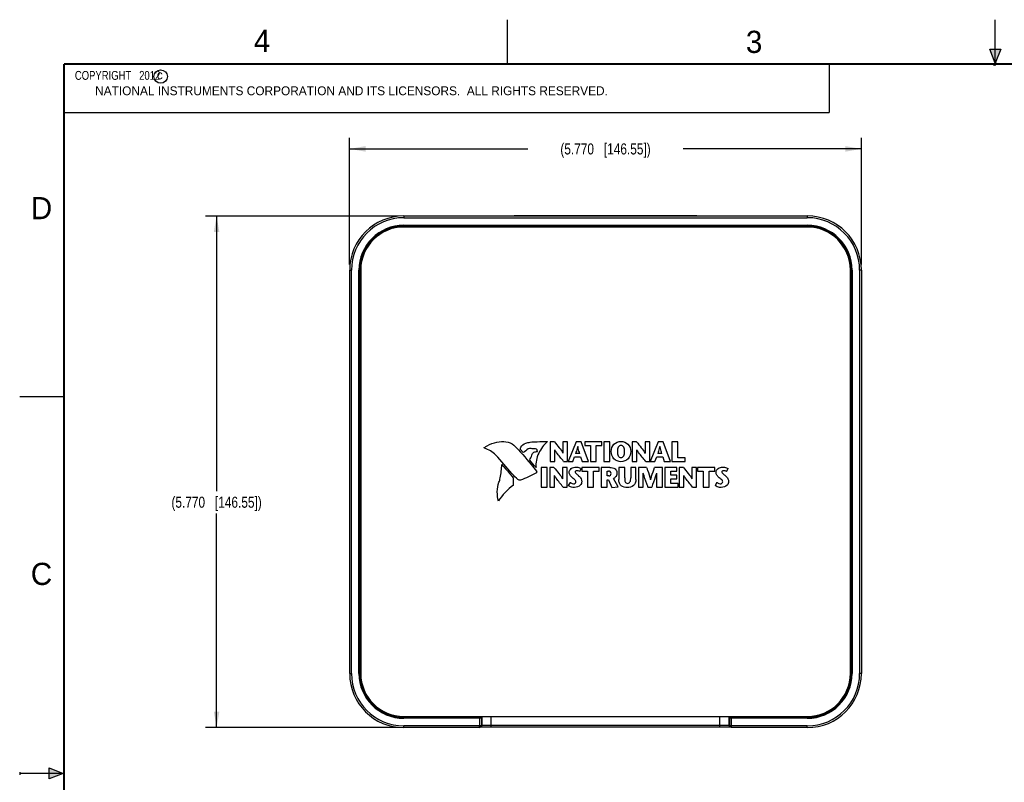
# Model space of a CAD drawing. Header units: inches. Extents: x 0 to 22, y 0 to 17.
# Tile 2 of 12: x 0 to 11.1, y 8.4 to 17. Entities that reach past the tile are written whole.
import ezdxf

# ---------------------------------------------------------------- set-up
doc = ezdxf.new("R2010")
doc.units = ezdxf.units.IN
doc.header["$LTSCALE"] = 1.21
doc.header["$MEASUREMENT"] = 0
doc.layers.get('0').update_dxf_attribs({"linetype": 'CONTINUOUS'})
doc.layers.add('DETAIL', color=7, linetype='CONTINUOUS')
doc.layers.add('DIMENSIONS', color=7, linetype='CONTINUOUS')
doc.styles.get("Standard").update_dxf_attribs({"font": 'txt', "width": 0.8})
doc.styles.add('TEXTSTYLE_2', font='txt')
doc.dimstyles.new('DIMSTYLE_1', dxfattribs={"dimtxt": 0.125, "dimasz": 0.18, "dimexe": 0.18, "dimexo": 0.0625, "dimgap": 0.09, "dimtad": 0, "dimtih": 1, "dimtoh": 1, "dimdec": 3, "dimzin": 4, "dimdsep": 46, "dimtxsty": 'STANDARD', "dimblk": '_FILLED', "dimblk1": '_FILLED', "dimblk2": '_FILLED', "dimcen": 0.09, "dimadec": 0, "dimazin": 0, "dimtp": 0.01, "dimtm": 0.01, "dimtfac": 1, "dimtdec": 3, "dimtofl": 0, "dimtmove": 0, "dimatfit": 3, "dimldrblk": '_FILLED', "dimfxl": 1, "dimtolj": 1, "dimtzin": 4, "dimarcsym": 0})

# ---------------------------------------------------------------- blocks, each defined once
blk = doc.blocks.new('_FILLED')
at = {"color": 0, "linetype": 'BYBLOCK'}
blk.add_solid([(0, 0), (-1, 0.174), (-1, -0.174)], dxfattribs=at)
blk = doc.blocks.new('*D0')
at = {"layer": 'DIMENSIONS', "color": 2, "linetype": 'CONTINUOUS'}
for p, q in [((4.268, 14.786), (2.095, 14.786)), ((2.22, 14.786), (2.22, 11.683)), ((2.22, 9.017), (2.22, 11.433)), ((4.268, 9.017), (2.095, 9.017))]:
    blk.add_line(p, q, dxfattribs=at)
at = {"layer": 'DIMENSIONS', "color": 2, "linetype": 'CONTINUOUS', "xscale": 0.18, "yscale": 0.18, "zscale": 0.18}
for p, rotation in [((2.22, 14.786), 90), ((2.22, 9.017), 270)]:
    blk.add_blockref('_FILLED', p, dxfattribs=dict(at, rotation=rotation))
at = {"layer": 'DIMENSIONS', "color": 2, "linetype": 'CONTINUOUS', "insert": (2.22, 11.621), "char_height": 0.125, "width": 1.625, "attachment_point": 2, "line_spacing_factor": 0.9}
blk.add_mtext('(5.770{\\Ftxt.shx;\\W1.000000;\\H0.125000; }[146.55])', dxfattribs=at)
blk = doc.blocks.new('*D1')
at = {"layer": 'DIMENSIONS', "color": 2, "linetype": 'CONTINUOUS'}
for p, q in [((3.72, 14.239), (3.72, 15.668)), ((9.49, 14.239), (9.49, 15.668)), ((3.72, 15.543), (5.73, 15.543)), ((9.49, 15.543), (7.48, 15.543))]:
    blk.add_line(p, q, dxfattribs=at)
at = {"layer": 'DIMENSIONS', "color": 2, "linetype": 'CONTINUOUS', "xscale": 0.18, "yscale": 0.18, "zscale": 0.18, "rotation": 180}
blk.add_blockref('_FILLED', (3.72, 15.543), dxfattribs=at)
at = {"layer": 'DIMENSIONS', "color": 2, "linetype": 'CONTINUOUS', "xscale": 0.18, "yscale": 0.18, "zscale": 0.18}
blk.add_blockref('_FILLED', (9.49, 15.543), dxfattribs=at)
at = {"layer": 'DIMENSIONS', "color": 2, "linetype": 'CONTINUOUS', "insert": (6.605, 15.605), "char_height": 0.125, "width": 1.625, "attachment_point": 2, "line_spacing_factor": 0.9}
blk.add_mtext('(5.770{\\Ftxt.shx;\\W1.000000;\\H0.125000; }[146.55])', dxfattribs=at)

msp = doc.modelspace()

# ---------------------------------------------------------------- hatches: boundary and pattern name
at = {"linetype": 'CONTINUOUS'}
for points in [[(11, 16.51), (10.9375, 16.6663), (11.0625, 16.6663)], [(0.3337, 8.5625), (0.49, 8.5), (0.3337, 8.4375)]]:
    msp.add_hatch(color=2, dxfattribs=at).paths.add_polyline_path(points)

# ---------------------------------------------------------------- linework, layer by layer
at = {"color": 2, "linetype": 'CONTINUOUS'}
for p, q in [((5.5, 16.5), (5.5, 17)), ((11, 16.485), (11, 17)), ((11, 16.51), (10.9375, 16.6663)), ((10.9375, 16.6663), (11.0625, 16.6663)), ((11.0625, 16.6663), (11, 16.51)), ((0.4999, 16.5), (9.1249, 16.5)), ((0.4999, 16.5), (0.4999, 15.9531)), ((9.1249, 16.5), (9.1249, 15.9531)), ((11.015, 16.515), (10.985, 16.485)), ((10.985, 16.485), (11, 16.515)), ((11, 16.485), (11.015, 16.515)), ((0.4999, 15.9531), (9.1249, 15.9531)), ((0, 12.75), (0.5, 12.75)), ((0.3337, 8.4375), (0.3337, 8.5625)), ((0.3337, 8.5625), (0.49, 8.5)), ((0, 8.515), (0, 8.485)), ((0.49, 8.5), (0, 8.5)), ((0.49, 8.5), (0.3337, 8.4375))]:
    msp.add_line(p, q, dxfattribs=at)
at = {"color": 7, "linetype": 'CONTINUOUS'}
for p, q in [((4.3303, 14.7865), (4.3303, 14.7667)), ((4.3303, 14.7865), (8.8803, 14.7865)), ((4.3303, 14.7667), (8.8803, 14.7667)), ((5.5795, 14.7925), (5.5763, 14.7865)), ((5.5795, 14.7925), (7.6311, 14.7925)), ((7.6311, 14.7925), (7.6343, 14.7865)), ((8.8803, 14.7865), (8.8803, 14.7667)), ((4.3303, 14.6706), (4.3303, 14.6815)), ((4.3303, 14.6815), (8.8803, 14.6815)), ((4.3303, 14.6765), (8.8803, 14.6765)), ((4.3303, 14.6756), (8.8803, 14.6756)), ((4.3303, 14.6706), (8.8803, 14.6706)), ((8.8803, 14.6616), (4.3303, 14.6616)), ((8.8803, 14.6706), (8.8803, 14.6815)), ((3.7204, 9.6266), (3.7204, 14.1766)), ((3.7204, 14.1766), (3.7402, 14.1766)), ((3.7402, 9.6266), (3.7402, 14.1766)), ((3.8253, 9.6266), (3.8253, 14.1766)), ((3.8362, 14.1766), (3.8253, 14.1766)), ((3.8303, 9.6266), (3.8303, 14.1766)), ((3.8312, 14.1712), (3.8312, 14.1766)), ((3.8362, 14.1712), (3.8312, 14.1712)), ((3.8315, 14.1441), (3.8312, 14.1712)), ((3.8449, 13.7784), (3.8315, 14.1441)), ((3.8362, 14.1712), (3.8362, 14.1766)), ((3.8453, 14.1712), (3.8362, 14.1712)), ((3.8365, 14.1486), (3.8362, 14.1712)), ((3.8453, 13.9102), (3.8365, 14.1486)), ((3.8453, 14.1486), (3.8365, 14.1486)), ((3.8453, 14.1766), (3.8453, 9.6266)), ((9.3653, 9.6266), (9.3653, 14.1766)), ((9.3793, 14.1712), (9.3653, 14.1712)), ((9.374, 14.1486), (9.3653, 14.1486)), ((9.374, 14.1486), (9.3653, 13.9102)), ((9.379, 14.1441), (9.3656, 13.7784)), ((9.3743, 14.1712), (9.374, 14.1486)), ((9.3743, 14.1766), (9.3852, 14.1766)), ((9.3743, 14.1766), (9.3743, 14.1712)), ((9.3793, 14.1712), (9.379, 14.1441)), ((9.3793, 14.1766), (9.3793, 14.1712)), ((9.3802, 14.1766), (9.3802, 9.6266)), ((9.3852, 14.1766), (9.3852, 9.6266)), ((9.4901, 14.1766), (9.4703, 14.1766)), ((9.4703, 14.1766), (9.4703, 9.6266)), ((9.4901, 14.1766), (9.4901, 9.6266)), ((3.8453, 13.78), (3.8449, 13.7784)), ((3.8449, 13.7265), (3.8449, 13.7784)), ((3.8453, 13.7784), (3.8449, 13.7784)), ((9.3653, 13.78), (9.3656, 13.7784)), ((9.3653, 13.7784), (9.3656, 13.7784)), ((9.3656, 13.7784), (9.3656, 13.7265)), ((3.8312, 13.703), (3.8314, 13.713)), ((3.8312, 9.6266), (3.8312, 13.703)), ((3.8312, 13.703), (3.8453, 13.703)), ((3.8314, 13.713), (3.8449, 13.7265)), ((3.8362, 13.703), (3.8364, 13.708)), ((3.8362, 9.6266), (3.8362, 13.703)), ((3.8364, 13.708), (3.8453, 13.7169)), ((3.8364, 13.708), (3.8453, 13.708)), ((3.8453, 13.7265), (3.8449, 13.7265)), ((9.3653, 13.7265), (9.3656, 13.7265)), ((9.3653, 13.7169), (9.3741, 13.708)), ((9.3653, 13.708), (9.3741, 13.708)), ((9.3653, 13.703), (9.3793, 13.703)), ((9.3656, 13.7265), (9.3791, 13.713)), ((9.3741, 13.708), (9.3743, 13.703)), ((9.3743, 13.703), (9.3743, 9.6266)), ((9.3791, 13.713), (9.3793, 13.703)), ((9.3793, 13.703), (9.3793, 9.6266)), ((5.9801, 12.2402), (5.9801, 12.0187)), ((6.0286, 12.2402), (5.9801, 12.2402)), ((6.1248, 12.2402), (6.1247, 12.1127)), ((6.1773, 12.2402), (6.1248, 12.2402)), ((6.1773, 12.0187), (6.1773, 12.2402)), ((6.2729, 12.2402), (6.1827, 12.0187)), ((6.3289, 12.2402), (6.2729, 12.2402)), ((6.4131, 12.0187), (6.3289, 12.2402)), ((6.3703, 12.2402), (6.3703, 12.1988)), ((6.565, 12.2402), (6.3703, 12.2402)), ((6.565, 12.1988), (6.565, 12.2402)), ((6.5865, 12.2402), (6.5865, 12.0187)), ((6.6533, 12.2402), (6.5865, 12.2402)), ((6.6533, 12.0187), (6.6533, 12.2402)), ((6.9058, 12.2402), (6.9058, 12.0187)), ((6.9542, 12.2402), (6.9058, 12.2402)), ((7.0504, 12.2402), (7.0503, 12.1127)), ((7.103, 12.2402), (7.0504, 12.2402)), ((7.103, 12.0187), (7.103, 12.2402)), ((7.1985, 12.2402), (7.1083, 12.0187)), ((7.2545, 12.2402), (7.1985, 12.2402)), ((7.3387, 12.0187), (7.2545, 12.2402)), ((7.4204, 12.2402), (7.3536, 12.2402)), ((7.3536, 12.2402), (7.3536, 12.0187)), ((7.4204, 12.0602), (7.4204, 12.2402)), ((5.6455, 12.1539), (5.6749, 12.119)), ((6.0327, 12.0187), (6.0328, 12.1491)), ((6.314, 12.1067), (6.2675, 12.1067)), ((6.2925, 12.1858), (6.2922, 12.187)), ((6.3703, 12.1988), (6.4343, 12.1988)), ((6.4343, 12.1988), (6.4343, 12.0187)), ((6.501, 12.0187), (6.501, 12.1988)), ((6.501, 12.1988), (6.565, 12.1988)), ((6.9584, 12.0187), (6.9584, 12.1491)), ((7.2397, 12.1067), (7.1932, 12.1067)), ((7.2181, 12.1858), (7.2179, 12.187)), ((5.9801, 12.0187), (6.0327, 12.0187)), ((6.1327, 12.0187), (6.1773, 12.0187)), ((6.1827, 12.0187), (6.2349, 12.0187)), ((6.2349, 12.0187), (6.2561, 12.0715)), ((6.2561, 12.0715), (6.3248, 12.0715)), ((6.3248, 12.0715), (6.3422, 12.0187)), ((6.3422, 12.0187), (6.4131, 12.0187)), ((6.4343, 12.0187), (6.501, 12.0187)), ((6.5865, 12.0187), (6.6533, 12.0187)), ((6.9058, 12.0187), (6.9584, 12.0187)), ((7.0583, 12.0187), (7.103, 12.0187)), ((7.1083, 12.0187), (7.1605, 12.0187)), ((7.1605, 12.0187), (7.1818, 12.0715)), ((7.1818, 12.0715), (7.2504, 12.0715)), ((7.2504, 12.0715), (7.2678, 12.0187)), ((7.2678, 12.0187), (7.3387, 12.0187)), ((7.3536, 12.0187), (7.5014, 12.0187)), ((7.5014, 12.0602), (7.4204, 12.0602)), ((7.5014, 12.0187), (7.5014, 12.0602)), ((5.8805, 11.9501), (5.8805, 11.7286)), ((5.9472, 11.9501), (5.8805, 11.9501)), ((5.9472, 11.7286), (5.9472, 11.9501)), ((5.9757, 11.9501), (5.9757, 11.7286)), ((6.0241, 11.9501), (5.9757, 11.9501)), ((6.1203, 11.9501), (6.1202, 11.8225)), ((6.1729, 11.9501), (6.1203, 11.9501)), ((6.1729, 11.7286), (6.1729, 11.9501)), ((6.3137, 11.9042), (6.3308, 11.939)), ((6.339, 11.9501), (6.339, 11.9087)), ((6.5336, 11.9501), (6.339, 11.9501)), ((6.339, 11.9087), (6.4029, 11.9087)), ((6.4029, 11.9087), (6.4029, 11.7286)), ((6.4697, 11.7286), (6.4697, 11.9087)), ((6.4697, 11.9087), (6.5336, 11.9087)), ((6.5336, 11.9087), (6.5336, 11.9501)), ((6.5552, 11.9501), (6.5552, 11.7286)), ((6.6539, 11.9501), (6.5552, 11.9501)), ((6.6219, 11.8542), (6.6219, 11.9087)), ((6.6219, 11.9087), (6.6397, 11.9087)), ((6.7542, 11.9501), (6.7542, 11.8147)), ((6.821, 11.9501), (6.7542, 11.9501)), ((6.821, 11.8343), (6.821, 11.9501)), ((6.89, 11.9501), (6.89, 11.8352)), ((6.9476, 11.9501), (6.89, 11.9501)), ((6.9476, 11.8163), (6.9476, 11.9501)), ((7.0678, 11.9501), (6.9773, 11.9501)), ((6.9773, 11.9501), (6.9773, 11.7286)), ((7.0298, 11.7286), (7.0301, 11.8844)), ((7.246, 11.9501), (7.1574, 11.9501)), ((7.179, 11.8844), (7.1792, 11.7286)), ((7.246, 11.7286), (7.246, 11.9501)), ((7.409, 11.9501), (7.2745, 11.9501)), ((7.2745, 11.9501), (7.2745, 11.7286)), ((7.3413, 11.9087), (7.409, 11.9087)), ((7.3413, 11.865), (7.3413, 11.9087)), ((7.409, 11.9087), (7.409, 11.9501)), ((7.4831, 11.9501), (7.4346, 11.9501)), ((7.4346, 11.9501), (7.4346, 11.7286)), ((7.5792, 11.9501), (7.5791, 11.8225)), ((7.6318, 11.9501), (7.5792, 11.9501)), ((7.6318, 11.7286), (7.6318, 11.9501)), ((7.8384, 11.9501), (7.6438, 11.9501)), ((7.6438, 11.9501), (7.6438, 11.9087)), ((7.6438, 11.9087), (7.7077, 11.9087)), ((7.7077, 11.9087), (7.7077, 11.7286)), ((7.7745, 11.9087), (7.8384, 11.9087)), ((7.7745, 11.7286), (7.7745, 11.9087)), ((7.8384, 11.9087), (7.8384, 11.9501)), ((7.9691, 11.9042), (7.9862, 11.939)), ((5.5673, 11.7508), (5.5684, 11.8289)), ((6.0282, 11.7286), (6.0283, 11.859)), ((6.2051, 11.7818), (6.1849, 11.7451)), ((6.6409, 11.8542), (6.6219, 11.8542)), ((6.6219, 11.7286), (6.6219, 11.8124)), ((6.6219, 11.8124), (6.6393, 11.8124)), ((6.6393, 11.8124), (6.6745, 11.7248)), ((6.746, 11.7321), (6.6969, 11.827)), ((7.1131, 11.8137), (7.1134, 11.8126)), ((7.4074, 11.865), (7.3413, 11.865)), ((7.3413, 11.8235), (7.4074, 11.8235)), ((7.3413, 11.77), (7.3413, 11.8235)), ((7.4226, 11.77), (7.3413, 11.77)), ((7.4074, 11.8235), (7.4074, 11.865)), ((7.4226, 11.7286), (7.4226, 11.77)), ((7.4871, 11.7286), (7.4872, 11.859)), ((7.8606, 11.7818), (7.8403, 11.7451)), ((5.8805, 11.7286), (5.9472, 11.7286)), ((5.9757, 11.7286), (6.0282, 11.7286)), ((6.1282, 11.7286), (6.1729, 11.7286)), ((6.4029, 11.7286), (6.4697, 11.7286)), ((6.5552, 11.7286), (6.6219, 11.7286)), ((6.6745, 11.7248), (6.746, 11.7321)), ((6.9773, 11.7286), (7.0298, 11.7286)), ((7.084, 11.7286), (7.1261, 11.7286)), ((7.1792, 11.7286), (7.246, 11.7286)), ((7.2745, 11.7286), (7.4226, 11.7286)), ((7.4346, 11.7286), (7.4871, 11.7286)), ((7.5872, 11.7286), (7.6318, 11.7286)), ((7.7077, 11.7286), (7.7745, 11.7286)), ((3.7204, 9.6266), (3.7402, 9.6266)), ((3.8253, 9.6266), (3.8362, 9.6266)), ((9.3852, 9.6266), (9.3743, 9.6266)), ((9.4901, 9.6266), (9.4703, 9.6266)), ((4.3303, 9.1416), (8.8803, 9.1416)), ((5.2014, 9.1326), (4.3303, 9.1326)), ((4.3303, 9.1217), (4.3303, 9.1326)), ((5.2012, 9.1276), (4.3303, 9.1276)), ((5.1856, 9.1267), (4.3303, 9.1267)), ((5.1856, 9.1217), (4.3303, 9.1217)), ((5.1856, 9.1267), (5.1856, 9.0365)), ((5.2012, 9.1276), (5.2006, 9.1269)), ((5.2014, 9.1326), (5.2012, 9.1276)), ((5.2014, 9.1326), (5.2014, 9.1416)), ((5.2064, 9.1227), (5.2056, 9.1219)), ((5.2056, 9.1219), (5.2056, 9.0365)), ((5.2064, 9.1227), (5.2064, 9.1416)), ((5.2149, 9.0412), (5.2149, 9.1416)), ((5.3149, 9.0224), (5.3149, 9.1416)), ((7.8956, 9.0224), (7.8956, 9.1416)), ((7.9956, 9.1416), (7.9956, 9.0412)), ((8.0041, 9.1227), (8.0041, 9.1416)), ((8.0049, 9.1219), (8.0041, 9.1227)), ((8.0049, 9.0365), (8.0049, 9.1219)), ((8.0091, 9.1326), (8.0091, 9.1416)), ((8.8803, 9.1326), (8.0091, 9.1326)), ((8.0091, 9.1326), (8.0093, 9.1276)), ((8.8803, 9.1276), (8.0093, 9.1276)), ((8.0099, 9.1269), (8.0093, 9.1276)), ((8.8803, 9.1267), (8.0249, 9.1267)), ((8.0249, 9.0365), (8.0249, 9.1267)), ((8.8803, 9.1217), (8.0249, 9.1217)), ((8.8803, 9.1217), (8.8803, 9.1326)), ((5.1856, 9.0365), (4.3303, 9.0365)), ((4.3303, 9.0167), (4.3303, 9.0365)), ((5.1858, 9.0167), (4.3303, 9.0167)), ((5.2056, 9.0365), (5.1856, 9.0365)), ((5.1856, 9.0173), (5.1856, 9.0365)), ((5.1856, 9.0167), (5.1856, 9.0173)), ((5.1858, 9.0167), (5.2056, 9.0365)), ((5.1951, 9.0214), (5.1858, 9.0167)), ((5.1951, 9.0214), (5.2149, 9.0412)), ((5.2149, 9.0412), (5.2056, 9.0365)), ((7.8956, 9.0422), (5.3149, 9.0422)), ((7.8956, 9.0224), (5.3149, 9.0224)), ((8.0049, 9.0365), (7.9956, 9.0412)), ((8.0154, 9.0214), (7.9956, 9.0412)), ((8.0249, 9.0365), (8.0049, 9.0365)), ((8.0247, 9.0167), (8.0049, 9.0365)), ((8.0247, 9.0167), (8.0154, 9.0214)), ((8.8803, 9.0167), (8.0247, 9.0167)), ((8.8803, 9.0365), (8.0249, 9.0365)), ((8.0249, 9.0173), (8.0249, 9.0365)), ((8.0249, 9.0167), (8.0249, 9.0173)), ((8.8803, 9.0167), (8.8803, 9.0365))]:
    msp.add_line(p, q, dxfattribs=at)
at = {"color": 7, "linetype": 'CONTINUOUS', "const_width": 0.02}
for points in [[(0.5, 16.5), (0.5, 0.5)], [(21.5, 16.5), (0.5, 16.5)]]:
    msp.add_lwpolyline(points, dxfattribs=at)
at = {"color": 2, "linetype": 'CONTINUOUS'}
msp.add_circle((1.5893, 16.359), 0.0754, dxfattribs=at)
at = {"color": 7, "linetype": 'CONTINUOUS'}
for centre, radius, start, end in [((4.3303, 14.1766), 0.6099, 90, 180), ((4.3303, 14.1766), 0.5901, 90, 180), ((8.8803, 14.1766), 0.6099, 0, 90), ((8.8803, 14.1766), 0.5901, 0, 90), ((4.3303, 14.1766), 0.5049, 90, 180), ((4.3303, 14.1766), 0.4999, 90, 180), ((4.3303, 14.1766), 0.499, 90, 180), ((4.3303, 14.1766), 0.494, 90, 180), ((4.3303, 14.1766), 0.485, 90, 180), ((8.8803, 14.1766), 0.5049, 0, 90), ((8.8803, 14.1766), 0.4999, 0, 90), ((8.8803, 14.1766), 0.499, 0, 90), ((8.8803, 14.1766), 0.494, 0, 90), ((8.8803, 14.1766), 0.485, 0, 90), ((3.8364, 13.713), 0.005, 180.02099, 269.97901), ((3.8499, 13.7265), 0.005, 180.01802, 201.08961), ((9.3606, 13.7265), 0.005, 338.91039, 359.98198), ((9.3741, 13.713), 0.005, 270.02099, 359.97901), ((4.3303, 9.6266), 0.6099, 180, 270), ((4.3303, 9.6266), 0.5901, 180, 270), ((4.3303, 9.6266), 0.5049, 180, 270), ((4.3303, 9.6266), 0.4999, 180, 270), ((4.3303, 9.6266), 0.499, 180, 270), ((4.3303, 9.6266), 0.494, 180, 270), ((4.3303, 9.6266), 0.485, 180, 270), ((8.8803, 9.6266), 0.6099, 270, 360), ((8.8803, 9.6266), 0.5901, 270, 360), ((8.8803, 9.6266), 0.5049, 270, 360), ((8.8803, 9.6266), 0.4999, 270, 360), ((8.8803, 9.6266), 0.499, 270, 360), ((8.8803, 9.6266), 0.494, 270, 360), ((8.8803, 9.6266), 0.485, 270, 360), ((5.2006, 9.1219), 0.005, 0.021, 89.979), ((8.0099, 9.1219), 0.005, 90.021, 179.979)]:
    msp.add_arc(centre, radius, start, end, dxfattribs=at)
for points, knots in [([(3.8365, 14.1486), (3.8362, 14.1486), (3.8357, 14.1486), (3.8351, 14.1484), (3.8345, 14.1482), (3.8337, 14.1479), (3.8331, 14.1474), (3.8327, 14.147), (3.8324, 14.1466), (3.8321, 14.1463), (3.8319, 14.1459), (3.8317, 14.1454), (3.8316, 14.145), (3.8315, 14.1446), (3.8315, 14.1443), (3.8315, 14.1441)], [0, 0, 0, 0, 0.1308355, 0.1960867, 0.261045, 0.3895647, 0.5159252, 0.5782641, 0.6399829, 0.7011024, 0.7616666, 0.8217435, 0.8814173, 0.9408013, 1, 1, 1, 1]), ([(9.374, 14.1486), (9.3743, 14.1486), (9.3748, 14.1486), (9.3754, 14.1484), (9.3761, 14.1482), (9.3768, 14.1479), (9.3774, 14.1474), (9.3779, 14.147), (9.3782, 14.1466), (9.3784, 14.1463), (9.3786, 14.1459), (9.3788, 14.1454), (9.3789, 14.145), (9.379, 14.1446), (9.379, 14.1443), (9.379, 14.1441)], [0, 0, 0, 0, 0.1308355, 0.1960867, 0.261045, 0.3895647, 0.5159252, 0.5782641, 0.6399829, 0.7011024, 0.7616666, 0.8217435, 0.8814173, 0.9408013, 1, 1, 1, 1]), ([(5.2387, 12.1742), (5.2497, 12.1816), (5.2933, 12.2096), (5.3429, 12.2289), (5.3808, 12.2358)], [0, 0, 0, 0, 0.2560918, 1, 1, 1, 1]), ([(5.3808, 12.2358), (5.4142, 12.2419), (5.4811, 12.2499), (5.5479, 12.2232), (5.5714, 12.2006)], [0, 0, 0, 0, 0.51038, 1, 1, 1, 1]), ([(5.6455, 12.1539), (5.6459, 12.1621), (5.6542, 12.1934), (5.6828, 12.2172), (5.7055, 12.2237)], [0, 0, 0, 0, 0.256655, 1, 1, 1, 1]), ([(5.7055, 12.2237), (5.7222, 12.2284), (5.7646, 12.2385), (5.847, 12.2423), (5.9117, 12.2415), (5.9504, 12.2418)], [0, 0, 0, 0, 0.2111786, 0.5289457, 1, 1, 1, 1]), ([(5.9504, 12.2418), (5.9095, 12.2052), (5.8409, 12.1173), (5.8154, 12.0042), (5.8223, 11.9504)], [0, 0, 0, 0, 0.502713, 1, 1, 1, 1]), ([(6.0286, 12.2402), (6.0466, 12.218), (6.0798, 12.1769), (6.113, 12.1347), (6.1244, 12.1128), (6.1245, 12.1126)], [0, 0, 0, 0, 0.5373374, 0.9946797, 1, 1, 1, 1]), ([(6.6694, 12.132), (6.6694, 12.1604), (6.6911, 12.2204), (6.751, 12.244), (6.7795, 12.244)], [0, 0, 0, 0, 0.4992835, 1, 1, 1, 1]), ([(6.7795, 12.244), (6.808, 12.244), (6.8679, 12.2204), (6.8896, 12.1604), (6.8896, 12.132)], [0, 0, 0, 0, 0.500746, 1, 1, 1, 1]), ([(6.9542, 12.2402), (6.9723, 12.218), (7.0054, 12.1769), (7.0386, 12.1347), (7.0501, 12.1128), (7.0502, 12.1126)], [0, 0, 0, 0, 0.5372995, 0.9946818, 1, 1, 1, 1]), ([(5.5714, 12.2006), (5.6409, 12.1337), (5.7255, 12.0353), (5.8061, 11.9343), (5.8266, 11.9086)], [0, 0, 0, 0, 0.7459348, 1, 1, 1, 1]), ([(5.8264, 12.1565), (5.8105, 12.1608), (5.787, 12.1574), (5.7648, 12.1632), (5.7588, 12.1655)], [0, 0, 0, 0, 0.721791, 1, 1, 1, 1]), ([(5.7739, 12.0889), (5.7773, 12.1019), (5.794, 12.1277), (5.8232, 12.1293), (5.8365, 12.1289)], [0, 0, 0, 0, 0.5006429, 1, 1, 1, 1]), ([(5.8365, 12.1289), (5.8379, 12.1288), (5.8364, 12.136), (5.8356, 12.1429), (5.832, 12.155), (5.8264, 12.1565)], [0, 0, 0, 0, 0.1320711, 0.4324582, 1, 1, 1, 1]), ([(6.1327, 12.0187), (6.1056, 12.0515), (6.0701, 12.0929), (6.0392, 12.1383), (6.033, 12.1489), (6.0329, 12.1492)], [0, 0, 0, 0, 0.7756294, 0.9947828, 1, 1, 1, 1]), ([(6.2921, 12.1865), (6.292, 12.1863), (6.2899, 12.1787), (6.2823, 12.1519), (6.2735, 12.1257), (6.2675, 12.1067)], [0, 0, 0, 0, 0.0092475, 0.2832031, 1, 1, 1, 1]), ([(6.314, 12.1067), (6.3087, 12.1257), (6.3011, 12.152), (6.2943, 12.1787), (6.2924, 12.1863), (6.2923, 12.1865)], [0, 0, 0, 0, 0.7159479, 0.9907507, 1, 1, 1, 1]), ([(6.7795, 12.0149), (6.7504, 12.0149), (6.6875, 12.0391), (6.6694, 12.1025), (6.6694, 12.132)], [0, 0, 0, 0, 0.4968924, 1, 1, 1, 1]), ([(6.7795, 12.1978), (6.7732, 12.1978), (6.7602, 12.1949), (6.7408, 12.1721), (6.739, 12.1482), (6.739, 12.132)], [0, 0, 0, 0, 0.2204717, 0.4346877, 1, 1, 1, 1]), ([(6.739, 12.132), (6.739, 12.1224), (6.74, 12.1049), (6.7461, 12.0816), (6.7594, 12.0644), (6.773, 12.0611), (6.7795, 12.0611)], [0, 0, 0, 0, 0.3161181, 0.573828, 0.7849503, 1, 1, 1, 1]), ([(6.82, 12.132), (6.82, 12.1482), (6.8183, 12.1721), (6.7988, 12.1949), (6.7858, 12.1978), (6.7795, 12.1978)], [0, 0, 0, 0, 0.5652388, 0.7794419, 1, 1, 1, 1]), ([(6.7795, 12.0611), (6.786, 12.0611), (6.7996, 12.0644), (6.813, 12.0816), (6.819, 12.1049), (6.82, 12.1224), (6.82, 12.132)], [0, 0, 0, 0, 0.2150794, 0.4262037, 0.6839007, 1, 1, 1, 1]), ([(6.8896, 12.132), (6.8896, 12.1025), (6.8716, 12.0391), (6.8086, 12.0149), (6.7795, 12.0149)], [0, 0, 0, 0, 0.5031076, 1, 1, 1, 1]), ([(7.0583, 12.0187), (7.0313, 12.0514), (6.9957, 12.0929), (6.9648, 12.1383), (6.9587, 12.1489), (6.9585, 12.1492)], [0, 0, 0, 0, 0.775643, 0.9947888, 1, 1, 1, 1]), ([(7.2177, 12.1865), (7.2177, 12.1863), (7.2156, 12.1787), (7.208, 12.1519), (7.1991, 12.1257), (7.1932, 12.1067)], [0, 0, 0, 0, 0.0092813, 0.2832618, 1, 1, 1, 1]), ([(7.2397, 12.1067), (7.2344, 12.1257), (7.2268, 12.152), (7.2199, 12.1787), (7.218, 12.1863), (7.218, 12.1865)], [0, 0, 0, 0, 0.71591, 0.9907144, 1, 1, 1, 1]), ([(5.6168, 11.8133), (5.5935, 11.8345), (5.5062, 11.9247), (5.4324, 12.0269), (5.3657, 12.0927)], [0, 0, 0, 0, 0.2519761, 1, 1, 1, 1]), ([(5.4037, 11.7829), (5.4096, 11.7992), (5.4286, 11.8647), (5.433, 11.9333), (5.4353, 11.984)], [0, 0, 0, 0, 0.2540832, 1, 1, 1, 1]), ([(5.4353, 11.984), (5.4691, 11.9451), (5.5143, 11.8941), (5.5579, 11.8418), (5.5684, 11.8289)], [0, 0, 0, 0, 0.7563181, 1, 1, 1, 1]), ([(5.8266, 11.9086), (5.8286, 11.906), (5.8291, 11.9002), (5.829, 11.8929), (5.8267, 11.8916)], [0, 0, 0, 0, 0.5523405, 1, 1, 1, 1]), ([(6.0241, 11.9501), (6.0422, 11.9279), (6.0753, 11.8868), (6.1085, 11.8446), (6.12, 11.8227), (6.1201, 11.8225)], [0, 0, 0, 0, 0.5372876, 0.9946798, 1, 1, 1, 1]), ([(6.1953, 11.8944), (6.1953, 11.9107), (6.2166, 11.946), (6.2539, 11.9539), (6.2729, 11.9539)], [0, 0, 0, 0, 0.462097, 1, 1, 1, 1]), ([(6.232, 11.8352), (6.2225, 11.8436), (6.2028, 11.8585), (6.1953, 11.8832), (6.1953, 11.8944)], [0, 0, 0, 0, 0.531602, 1, 1, 1, 1]), ([(6.2811, 11.9124), (6.276, 11.9124), (6.2666, 11.9112), (6.2615, 11.9024), (6.2615, 11.8989)], [0, 0, 0, 0, 0.5865542, 1, 1, 1, 1]), ([(6.2615, 11.8989), (6.2615, 11.8915), (6.278, 11.8758), (6.2926, 11.8648), (6.3017, 11.8564)], [0, 0, 0, 0, 0.3721769, 1, 1, 1, 1]), ([(6.2729, 11.9539), (6.2795, 11.9539), (6.2995, 11.9521), (6.3194, 11.9462), (6.3308, 11.939)], [0, 0, 0, 0, 0.3309407, 1, 1, 1, 1]), ([(6.6675, 11.8815), (6.6675, 11.8893), (6.6626, 11.906), (6.6463, 11.9087), (6.6397, 11.9087)], [0, 0, 0, 0, 0.539267, 1, 1, 1, 1]), ([(6.6409, 11.8542), (6.6482, 11.8542), (6.6626, 11.8607), (6.6675, 11.875), (6.6675, 11.8815)], [0, 0, 0, 0, 0.5316595, 1, 1, 1, 1]), ([(6.6539, 11.9501), (6.6745, 11.9501), (6.7155, 11.9456), (6.7343, 11.9069), (6.7343, 11.8909)], [0, 0, 0, 0, 0.5636096, 1, 1, 1, 1]), ([(6.7343, 11.8909), (6.7343, 11.8768), (6.7284, 11.8498), (6.7074, 11.8322), (6.6969, 11.827)], [0, 0, 0, 0, 0.5469772, 1, 1, 1, 1]), ([(7.084, 11.7286), (7.0794, 11.7408), (7.0603, 11.7922), (7.0423, 11.8442), (7.0303, 11.8844)], [0, 0, 0, 0, 0.2361947, 1, 1, 1, 1]), ([(7.0678, 11.9501), (7.0716, 11.9395), (7.0879, 11.8942), (7.1032, 11.8484), (7.1133, 11.813)], [0, 0, 0, 0, 0.2344377, 1, 1, 1, 1]), ([(7.1135, 11.813), (7.1136, 11.8132), (7.1171, 11.8259), (7.1304, 11.8721), (7.1461, 11.9172), (7.1574, 11.9501)], [0, 0, 0, 0, 0.005349, 0.2746178, 1, 1, 1, 1]), ([(7.1788, 11.8844), (7.1788, 11.8842), (7.1746, 11.8699), (7.1584, 11.8175), (7.1398, 11.7661), (7.1261, 11.7286)], [0, 0, 0, 0, 0.0048468, 0.2710888, 1, 1, 1, 1]), ([(7.4831, 11.9501), (7.5011, 11.9279), (7.5342, 11.8868), (7.5674, 11.8446), (7.5789, 11.8227), (7.579, 11.8225)], [0, 0, 0, 0, 0.5372508, 0.9946795, 1, 1, 1, 1]), ([(7.8508, 11.8944), (7.8508, 11.9107), (7.8721, 11.946), (7.9093, 11.9539), (7.9283, 11.9539)], [0, 0, 0, 0, 0.4621327, 1, 1, 1, 1]), ([(7.8875, 11.8352), (7.8779, 11.8436), (7.8583, 11.8585), (7.8508, 11.8832), (7.8508, 11.8944)], [0, 0, 0, 0, 0.531681, 1, 1, 1, 1]), ([(7.9365, 11.9124), (7.9315, 11.9124), (7.922, 11.9112), (7.9169, 11.9024), (7.9169, 11.8989)], [0, 0, 0, 0, 0.58637, 1, 1, 1, 1]), ([(7.9169, 11.8989), (7.9169, 11.8915), (7.9334, 11.8758), (7.9481, 11.8648), (7.9571, 11.8564)], [0, 0, 0, 0, 0.3721359, 1, 1, 1, 1]), ([(7.9283, 11.9539), (7.9349, 11.9539), (7.9549, 11.9521), (7.9749, 11.9462), (7.9862, 11.939)], [0, 0, 0, 0, 0.330984, 1, 1, 1, 1]), ([(6.1282, 11.7286), (6.1012, 11.7613), (6.0657, 11.8028), (6.0347, 11.8482), (6.0286, 11.8588), (6.0284, 11.8591)], [0, 0, 0, 0, 0.775634, 0.9947822, 1, 1, 1, 1]), ([(6.2051, 11.7818), (6.2077, 11.7798), (6.2187, 11.7717), (6.2325, 11.7663), (6.2431, 11.7663)], [0, 0, 0, 0, 0.2290857, 1, 1, 1, 1]), ([(6.271, 11.7893), (6.271, 11.7937), (6.2637, 11.814), (6.2443, 11.8246), (6.232, 11.8352)], [0, 0, 0, 0, 0.2116057, 1, 1, 1, 1]), ([(6.2431, 11.7663), (6.2497, 11.7663), (6.2638, 11.7688), (6.271, 11.7827), (6.271, 11.7893)], [0, 0, 0, 0, 0.4979007, 1, 1, 1, 1]), ([(6.3371, 11.79), (6.3371, 11.7756), (6.3203, 11.7367), (6.2781, 11.7248), (6.2545, 11.7248)], [0, 0, 0, 0, 0.3786338, 1, 1, 1, 1]), ([(6.3017, 11.8564), (6.3126, 11.8463), (6.3317, 11.8274), (6.3371, 11.8009), (6.3371, 11.79)], [0, 0, 0, 0, 0.5776078, 1, 1, 1, 1]), ([(6.852, 11.7248), (6.8277, 11.7248), (6.7878, 11.7315), (6.7574, 11.7741), (6.7542, 11.8005), (6.7542, 11.8147)], [0, 0, 0, 0, 0.4864654, 0.7161089, 1, 1, 1, 1]), ([(6.821, 11.8343), (6.821, 11.8254), (6.8215, 11.8096), (6.8255, 11.7886), (6.8372, 11.7731), (6.8492, 11.771), (6.8552, 11.771)], [0, 0, 0, 0, 0.3291481, 0.5819845, 0.781526, 1, 1, 1, 1]), ([(6.9476, 11.8163), (6.9476, 11.802), (6.9438, 11.7752), (6.9136, 11.7337), (6.8753, 11.7248), (6.852, 11.7248)], [0, 0, 0, 0, 0.2896523, 0.5276846, 1, 1, 1, 1]), ([(6.8552, 11.771), (6.8603, 11.771), (6.8713, 11.7739), (6.8828, 11.7883), (6.8889, 11.8095), (6.89, 11.8259), (6.89, 11.8352)], [0, 0, 0, 0, 0.1898468, 0.3925629, 0.6550258, 1, 1, 1, 1]), ([(7.5872, 11.7286), (7.5601, 11.7614), (7.5246, 11.8028), (7.4936, 11.8482), (7.4875, 11.8588), (7.4874, 11.8591)], [0, 0, 0, 0, 0.7756273, 0.9947822, 1, 1, 1, 1]), ([(7.8606, 11.7818), (7.8631, 11.7798), (7.8742, 11.7717), (7.8879, 11.7663), (7.8986, 11.7663)], [0, 0, 0, 0, 0.2291712, 1, 1, 1, 1]), ([(7.9264, 11.7893), (7.9264, 11.7937), (7.9191, 11.814), (7.8997, 11.8246), (7.8875, 11.8352)], [0, 0, 0, 0, 0.2116772, 1, 1, 1, 1]), ([(7.8986, 11.7663), (7.9051, 11.7663), (7.9193, 11.7689), (7.9264, 11.7827), (7.9264, 11.7893)], [0, 0, 0, 0, 0.4977163, 1, 1, 1, 1]), ([(7.9925, 11.79), (7.9925, 11.7756), (7.9757, 11.7367), (7.9336, 11.7248), (7.91, 11.7248)], [0, 0, 0, 0, 0.378641, 1, 1, 1, 1]), ([(7.9571, 11.8564), (7.968, 11.8463), (7.9871, 11.8274), (7.9925, 11.8009), (7.9925, 11.79)], [0, 0, 0, 0, 0.5775817, 1, 1, 1, 1]), ([(6.2545, 11.7248), (6.2481, 11.7248), (6.2238, 11.7261), (6.1989, 11.7338), (6.1849, 11.7451)], [0, 0, 0, 0, 0.2647039, 1, 1, 1, 1]), ([(7.91, 11.7248), (7.9035, 11.7248), (7.8793, 11.7261), (7.8543, 11.7338), (7.8403, 11.7451)], [0, 0, 0, 0, 0.2647515, 1, 1, 1, 1]), ([(5.2006, 9.1269), (5.2006, 9.1269), (5.2006, 9.1269), (5.2006, 9.1269), (5.2006, 9.1269), (5.2005, 9.1269), (5.2005, 9.1269), (5.2005, 9.1269), (5.2004, 9.1269), (5.2003, 9.1269), (5.2002, 9.1269), (5.2001, 9.1269), (5.1999, 9.1269), (5.1997, 9.1269), (5.1994, 9.1268), (5.1991, 9.1268), (5.1987, 9.1268), (5.1984, 9.1268), (5.1978, 9.1268), (5.1971, 9.1268), (5.1961, 9.1268), (5.195, 9.1267), (5.1938, 9.1267), (5.1926, 9.1267), (5.1913, 9.1267), (5.1899, 9.1267), (5.188, 9.1267), (5.1866, 9.1267), (5.1856, 9.1267)], [0, 0, 0, 0, 0.0003551, 0.0008365, 0.0022095, 0.0041496, 0.006665, 0.0097582, 0.0134295, 0.0176782, 0.0225032, 0.0338715, 0.0475086, 0.0633841, 0.0814639, 0.1017061, 0.1240605, 0.1484753, 0.1748972, 0.2335008, 0.299319, 0.3717368, 0.4500639, 0.5335761, 0.6214766, 0.7129428, 0.8071175, 1, 1, 1, 1]), ([(5.2056, 9.1219), (5.2056, 9.1219), (5.2056, 9.1219), (5.2056, 9.1219), (5.2056, 9.1219), (5.2055, 9.1219), (5.2055, 9.1219), (5.2054, 9.1219), (5.2053, 9.1219), (5.2053, 9.1219), (5.2051, 9.1219), (5.2049, 9.1219), (5.2046, 9.1219), (5.2043, 9.1219), (5.204, 9.1218), (5.2036, 9.1218), (5.2031, 9.1218), (5.2026, 9.1218), (5.2019, 9.1218), (5.2009, 9.1218), (5.1996, 9.1218), (5.1981, 9.1217), (5.1966, 9.1217), (5.1949, 9.1217), (5.1932, 9.1217), (5.1913, 9.1217), (5.1888, 9.1217), (5.1869, 9.1217), (5.1856, 9.1217)], [0, 0, 0, 0, 0.0003265, 0.0007872, 0.0021315, 0.0040517, 0.0065522, 0.0096339, 0.013296, 0.0175372, 0.0223558, 0.0337135, 0.0473443, 0.0632165, 0.081294, 0.1015339, 0.1238895, 0.1483078, 0.1747319, 0.2333436, 0.2991737, 0.3716029, 0.4499496, 0.5334763, 0.6213966, 0.7128824, 0.8070729, 1, 1, 1, 1]), ([(5.2064, 9.1227), (5.2064, 9.123), (5.2063, 9.1235), (5.2061, 9.1242), (5.2058, 9.1249), (5.2054, 9.1256), (5.2047, 9.1263), (5.204, 9.1268), (5.2034, 9.1271), (5.2028, 9.1273), (5.2024, 9.1274), (5.202, 9.1275), (5.2016, 9.1276), (5.2014, 9.1276), (5.2012, 9.1276)], [0, 0, 0, 0, 0.0919631, 0.1861996, 0.2847308, 0.3901972, 0.5064349, 0.6398654, 0.7163277, 0.8016567, 0.8479074, 0.896866, 0.9479275, 1, 1, 1, 1]), ([(5.2064, 9.1227), (5.2064, 9.1232), (5.2063, 9.1242), (5.2062, 9.1256), (5.2059, 9.127), (5.2055, 9.1282), (5.2052, 9.1291), (5.2048, 9.1298), (5.2045, 9.1304), (5.2041, 9.1309), (5.2038, 9.1313), (5.2035, 9.1316), (5.2032, 9.1318), (5.2029, 9.1321), (5.2026, 9.1323), (5.2022, 9.1324), (5.2018, 9.1325), (5.2015, 9.1326), (5.2014, 9.1326)], [0, 0, 0, 0, 0.1213153, 0.2428518, 0.3647857, 0.4873688, 0.5490487, 0.6110688, 0.6735437, 0.7366324, 0.7684842, 0.8005867, 0.8329794, 0.865702, 0.8987876, 0.932243, 0.966024, 1, 1, 1, 1]), ([(8.0091, 9.1326), (8.0091, 9.1326), (8.0089, 9.1325), (8.0087, 9.1325), (8.0085, 9.1325), (8.0083, 9.1324), (8.0082, 9.1323), (8.0079, 9.1322), (8.0076, 9.1321), (8.0073, 9.1318), (8.007, 9.1316), (8.0068, 9.1313), (8.0065, 9.131), (8.0063, 9.1307), (8.006, 9.1303), (8.0057, 9.1298), (8.0054, 9.1291), (8.005, 9.1282), (8.0046, 9.127), (8.0044, 9.1256), (8.0042, 9.1242), (8.0041, 9.1232), (8.0041, 9.1227)], [0, 0, 0, 0, 0.0170047, 0.0339995, 0.0509346, 0.067793, 0.084575, 0.1012698, 0.1343532, 0.1670711, 0.1994589, 0.2315612, 0.263412, 0.2950528, 0.3265169, 0.3889836, 0.4510017, 0.5126775, 0.635244, 0.7571701, 0.878696, 1, 1, 1, 1]), ([(8.0093, 9.1276), (8.0092, 9.1276), (8.0089, 9.1276), (8.0084, 9.1275), (8.0078, 9.1274), (8.0072, 9.1271), (8.0065, 9.1268), (8.0059, 9.1263), (8.0055, 9.1259), (8.0051, 9.1255), (8.0047, 9.1249), (8.0044, 9.1242), (8.0042, 9.1235), (8.0041, 9.123), (8.0041, 9.1227)], [0, 0, 0, 0, 0.0520845, 0.1029886, 0.1983708, 0.2835324, 0.3600912, 0.4934854, 0.553308, 0.6098429, 0.7152859, 0.8138156, 0.9080424, 1, 1, 1, 1]), ([(8.0249, 9.1217), (8.0236, 9.1217), (8.0217, 9.1217), (8.0192, 9.1217), (8.0174, 9.1217), (8.0156, 9.1217), (8.0139, 9.1217), (8.0124, 9.1217), (8.0109, 9.1218), (8.0096, 9.1218), (8.0086, 9.1218), (8.0079, 9.1218), (8.0074, 9.1218), (8.007, 9.1218), (8.0066, 9.1218), (8.0062, 9.1219), (8.0059, 9.1219), (8.0056, 9.1219), (8.0054, 9.1219), (8.0053, 9.1219), (8.0052, 9.1219), (8.0051, 9.1219), (8.0051, 9.1219), (8.005, 9.1219), (8.005, 9.1219), (8.0049, 9.1219), (8.0049, 9.1219), (8.0049, 9.1219), (8.0049, 9.1219)], [0, 0, 0, 0, 0.1929396, 0.287136, 0.3786272, 0.4665521, 0.5500825, 0.6284319, 0.7008628, 0.7666932, 0.8253039, 0.8517269, 0.8761439, 0.8984977, 0.9187355, 0.9368105, 0.95268, 0.9663075, 0.9776616, 0.9824784, 0.986718, 0.9903783, 0.9934576, 0.9959548, 0.9978713, 0.999213, 0.9996733, 1, 1, 1, 1]), ([(8.0249, 9.1267), (8.024, 9.1267), (8.0225, 9.1267), (8.0206, 9.1267), (8.0193, 9.1267), (8.0179, 9.1267), (8.0167, 9.1267), (8.0155, 9.1267), (8.0144, 9.1268), (8.0135, 9.1268), (8.0127, 9.1268), (8.0122, 9.1268), (8.0118, 9.1268), (8.0114, 9.1268), (8.0111, 9.1268), (8.0109, 9.1269), (8.0106, 9.1269), (8.0104, 9.1269), (8.0103, 9.1269), (8.0102, 9.1269), (8.0101, 9.1269), (8.0101, 9.1269), (8.01, 9.1269), (8.01, 9.1269), (8.01, 9.1269), (8.0099, 9.1269), (8.0099, 9.1269), (8.0099, 9.1269), (8.0099, 9.1269)], [0, 0, 0, 0, 0.1928868, 0.287058, 0.3785245, 0.4664264, 0.5499357, 0.6282657, 0.7006817, 0.7664964, 0.8251013, 0.8515248, 0.8759386, 0.8982893, 0.9185283, 0.9366117, 0.9524938, 0.9661283, 0.9774853, 0.9823048, 0.9865498, 0.9902195, 0.9933135, 0.9958327, 0.9977786, 0.9991581, 0.9996425, 1, 1, 1, 1]), ([(5.3149, 9.0224), (5.311, 9.0224), (5.3033, 9.0224), (5.2919, 9.0224), (5.2806, 9.0224), (5.2697, 9.0223), (5.2592, 9.0223), (5.2492, 9.0222), (5.2398, 9.0222), (5.2312, 9.0221), (5.2245, 9.0221), (5.2195, 9.022), (5.2161, 9.022), (5.2129, 9.0219), (5.21, 9.0219), (5.2073, 9.0218), (5.2049, 9.0218), (5.2027, 9.0217), (5.2008, 9.0217), (5.1994, 9.0216), (5.1984, 9.0216), (5.1978, 9.0216), (5.1972, 9.0216), (5.1967, 9.0215), (5.1963, 9.0215), (5.1959, 9.0215), (5.1956, 9.0215), (5.1954, 9.0214), (5.1953, 9.0214), (5.1953, 9.0214), (5.1952, 9.0214), (5.1951, 9.0214), (5.1951, 9.0214), (5.1951, 9.0214)], [0, 0, 0, 0, 0.096933, 0.1929545, 0.2871597, 0.3786413, 0.4665603, 0.5501258, 0.6284985, 0.7009333, 0.7667691, 0.797005, 0.8253615, 0.8517832, 0.8762115, 0.8985828, 0.9188279, 0.9368842, 0.9527258, 0.9663337, 0.9722955, 0.9776929, 0.9825199, 0.9867714, 0.9904546, 0.9935796, 0.9961214, 0.9971554, 0.9980221, 0.9987251, 0.9992787, 0.9996982, 1, 1, 1, 1]), ([(5.3149, 9.0422), (5.3133, 9.0422), (5.3109, 9.0422), (5.3076, 9.0422), (5.3052, 9.0422), (5.3028, 9.0422), (5.2996, 9.0422), (5.2956, 9.0422), (5.2909, 9.0422), (5.2862, 9.0422), (5.2816, 9.0422), (5.2771, 9.0422), (5.2726, 9.0421), (5.2683, 9.0421), (5.2641, 9.0421), (5.2599, 9.0421), (5.256, 9.042), (5.2521, 9.042), (5.2484, 9.042), (5.2449, 9.0419), (5.2415, 9.0419), (5.2383, 9.0419), (5.2353, 9.0418), (5.2324, 9.0418), (5.2298, 9.0417), (5.2274, 9.0417), (5.2251, 9.0417), (5.2231, 9.0416), (5.2213, 9.0416), (5.2199, 9.0415), (5.219, 9.0415), (5.2183, 9.0415), (5.2177, 9.0414), (5.2172, 9.0414), (5.2167, 9.0414), (5.2163, 9.0414), (5.2159, 9.0413), (5.2156, 9.0413), (5.2154, 9.0413), (5.2153, 9.0413), (5.2152, 9.0413), (5.2151, 9.0413), (5.215, 9.0412), (5.215, 9.0412), (5.2149, 9.0412), (5.2149, 9.0412)], [0, 0, 0, 0, 0.0485207, 0.0727465, 0.0969286, 0.1210532, 0.1451067, 0.1929436, 0.2403258, 0.2871417, 0.3332812, 0.3786356, 0.4230979, 0.4665634, 0.5089298, 0.5500972, 0.5899687, 0.6284504, 0.6654518, 0.7008855, 0.7346683, 0.7667206, 0.7969669, 0.8253362, 0.8517615, 0.8761805, 0.8985358, 0.9187753, 0.9368519, 0.952723, 0.9598196, 0.9663511, 0.9723137, 0.9777039, 0.9825189, 0.9867556, 0.9904113, 0.9934834, 0.9948009, 0.9959732, 0.9978865, 0.9986299, 0.9992306, 0.9996877, 1, 1, 1, 1]), ([(7.9956, 9.0412), (7.9956, 9.0412), (7.9956, 9.0412), (7.9955, 9.0412), (7.9955, 9.0412), (7.9954, 9.0413), (7.9953, 9.0413), (7.9952, 9.0413), (7.9949, 9.0413), (7.9946, 9.0413), (7.9943, 9.0414), (7.9938, 9.0414), (7.9934, 9.0414), (7.9928, 9.0414), (7.9922, 9.0415), (7.9916, 9.0415), (7.9906, 9.0415), (7.9892, 9.0416), (7.9874, 9.0416), (7.9854, 9.0416), (7.9832, 9.0417), (7.9807, 9.0417), (7.9781, 9.0418), (7.9753, 9.0418), (7.9722, 9.0419), (7.969, 9.0419), (7.9644, 9.042), (7.9596, 9.042), (7.9546, 9.042), (7.9506, 9.0421), (7.9465, 9.0421), (7.9408, 9.0421), (7.9349, 9.0422), (7.9289, 9.0422), (7.9243, 9.0422), (7.9196, 9.0422), (7.9157, 9.0422), (7.9125, 9.0422), (7.9101, 9.0422), (7.9077, 9.0422), (7.9053, 9.0422), (7.9029, 9.0422), (7.9005, 9.0422), (7.898, 9.0422), (7.8964, 9.0422), (7.8956, 9.0422)], [0, 0, 0, 0, 0.000312, 0.0007626, 0.0013559, 0.0020937, 0.0029765, 0.004005, 0.006499, 0.0095756, 0.0132339, 0.0174719, 0.0222877, 0.0276785, 0.0336412, 0.0401725, 0.0472686, 0.0631383, 0.0812137, 0.1014529, 0.1238087, 0.1482284, 0.1746545, 0.2030243, 0.2332711, 0.2653237, 0.2991069, 0.3715426, 0.4100247, 0.4498966, 0.4910645, 0.5334314, 0.6213603, 0.6667151, 0.7128551, 0.7596716, 0.8070543, 0.8309232, 0.8548917, 0.8789455, 0.9030704, 0.9272527, 0.9514788, 0.9757335, 1, 1, 1, 1]), ([(8.0154, 9.0214), (8.0154, 9.0214), (8.0154, 9.0214), (8.0153, 9.0214), (8.0153, 9.0214), (8.0152, 9.0214), (8.0151, 9.0214), (8.0149, 9.0215), (8.0146, 9.0215), (8.0143, 9.0215), (8.0138, 9.0215), (8.0133, 9.0216), (8.0127, 9.0216), (8.0121, 9.0216), (8.0114, 9.0216), (8.0106, 9.0217), (8.0094, 9.0217), (8.0078, 9.0217), (8.0056, 9.0218), (8.0032, 9.0218), (8.0005, 9.0219), (7.9976, 9.0219), (7.9944, 9.022), (7.991, 9.022), (7.9861, 9.0221), (7.9793, 9.0221), (7.9707, 9.0222), (7.9613, 9.0222), (7.9513, 9.0223), (7.9408, 9.0223), (7.9299, 9.0224), (7.9187, 9.0224), (7.9072, 9.0224), (7.8995, 9.0224), (7.8956, 9.0224)], [0, 0, 0, 0, 0.0003052, 0.0007512, 0.0013408, 0.0020751, 0.0029545, 0.0039791, 0.0064647, 0.0095326, 0.0131821, 0.017412, 0.0222206, 0.0276059, 0.033566, 0.040098, 0.0471991, 0.0630948, 0.0812128, 0.1014849, 0.1238475, 0.1482466, 0.1746359, 0.2029744, 0.2332062, 0.2990373, 0.371499, 0.4499158, 0.533461, 0.6213489, 0.7128264, 0.8070347, 0.9030655, 1, 1, 1, 1])]:
    msp.add_open_spline(points, degree=3, knots=knots, dxfattribs=at)
for points in [[(5.2411, 12.1667), (5.2387, 12.1675), (5.2366, 12.1727), (5.2387, 12.1742)], [(5.3657, 12.0927), (5.3313, 12.1266), (5.2873, 12.1524), (5.2411, 12.1667)], [(5.7339, 12.1607), (5.7125, 12.1498), (5.6979, 12.1261), (5.6749, 12.119)], [(5.7588, 12.1655), (5.751, 12.1685), (5.7415, 12.1646), (5.7339, 12.1607)], [(5.75, 12.0335), (5.7592, 12.0514), (5.7687, 12.0695), (5.7739, 12.0889)], [(5.8223, 11.9504), (5.7939, 11.9736), (5.775, 12.0066), (5.75, 12.0335)], [(5.8267, 11.8916), (5.7689, 11.8586), (5.7083, 11.8299), (5.6458, 11.8069)], [(6.3137, 11.9042), (6.3041, 11.91), (6.2923, 11.9124), (6.2811, 11.9124)], [(7.9691, 11.9042), (7.9596, 11.91), (7.9477, 11.9124), (7.9365, 11.9124)], [(5.3969, 11.5692), (5.3806, 11.6386), (5.3798, 11.7158), (5.4037, 11.7829)], [(5.6458, 11.8069), (5.6365, 11.8035), (5.6242, 11.8067), (5.6168, 11.8133)], [(5.5673, 11.7508), (5.4997, 11.7026), (5.4397, 11.6403), (5.3969, 11.5692)]]:
    msp.add_open_spline(points, degree=3, dxfattribs=at)

# ---------------------------------------------------------------- texts
at = {"color": 2, "linetype": 'CONTINUOUS', "attachment_point": 1, "line_spacing_factor": 0.9, "style": 'TEXTSTYLE_2'}
for s, insert, char_height, width in [('4', (2.64, 16.8869), 0.25, 0.25), ('3', (8.1875, 16.875), 0.25, 0.25), ('c', (1.5463, 16.428), 0.1, 0.1), ('NATIONAL INSTRUMENTS CORPORATION AND ITS LICENSORS.  ALL RIGHTS RESERVED.', (0.851, 16.2482), 0.1, 7.3), ('D', (0.125, 15), 0.25, 0.25), ('C', (0.125, 10.875), 0.25, 0.25)]:
    msp.add_mtext(s, dxfattribs=dict(at, insert=insert, char_height=char_height, width=width))
at = {"layer": 'DETAIL', "color": 2, "linetype": 'CONTINUOUS', "insert": (0.5624, 16.4219), "char_height": 0.1, "width": 1.44, "attachment_point": 1, "line_spacing_factor": 0.9}
msp.add_mtext('  COPYRIGHT   2012', dxfattribs=at)

# ---------------------------------------------------------------- dimensions: what is measured, and where the dimension line sits
at = {"layer": 'DIMENSIONS', "color": 2, "linetype": 'CONTINUOUS'}
dim = msp.add_linear_dim(base=(9.4901, 15.5425), p1=(3.7204, 14.2391), p2=(9.4901, 14.2391), text='(<>)', dimstyle='DIMSTYLE_1', dxfattribs=at)
dim.commit()
dim.dimension.update_dxf_attribs({"geometry": '*D1', "text_midpoint": (6.5053, 15.5425), "dimtype": 160})
dim = msp.add_linear_dim(base=(2.2204, 14.7865), p1=(4.2678, 9.0167), p2=(4.2678, 14.7865), angle=90, text='(<>)', dimstyle='DIMSTYLE_1', dxfattribs=at)
dim.commit()
dim.dimension.update_dxf_attribs({"geometry": '*D0', "text_midpoint": (2.1204, 11.5581), "dimtype": 160})

doc.saveas('drawing.dxf')
